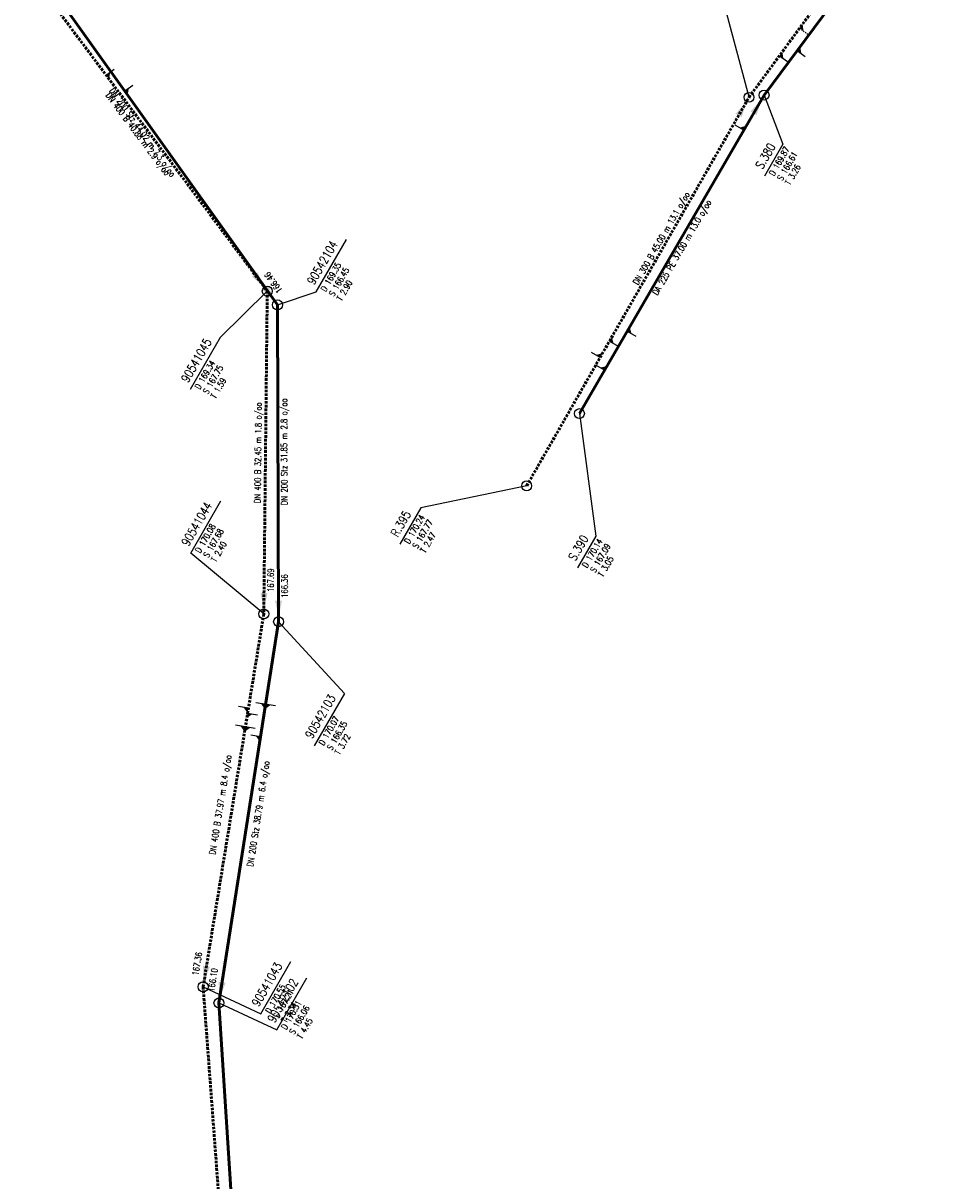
# Model space of a CAD drawing. Header units: metres. Extents: x 3490368 to 3491379, y 5753988 to 5755037.
# Tile 6 of 29: x 3490434 to 3490527, y 5754312 to 5754428. Entities that reach past the tile are written whole.
import ezdxf
from ezdxf.enums import TextEntityAlignment as Align

# ---------------------------------------------------------------- set-up
doc = ezdxf.new("R2010")
doc.units = ezdxf.units.M
doc.linetypes.add('E-Kanalnetz-250-01$0$STRICHLINIE', pattern=[19.05, 12.7, -6.35])
for name, color, linetype in [('E-Kanalnetz-250-01$0$ABZWEIGER', 2, 'Continuous'), ('E-Kanalnetz-250-01$0$ABZWEIGER_TEXT_1', 2, 'Continuous'), ('E-Kanalnetz-250-01$0$HALTUNG_TEXT_1', 7, 'Continuous'), ('E-Kanalnetz-250-01$0$HALTUNG_TEXT_3', 7, 'Continuous'), ('E-Kanalnetz-250-01$0$HALTUNG_TEXT_6', 7, 'Continuous'), ('E-Kanalnetz-250-01$0$SCHACHT', 7, 'Continuous'), ('E-Kanalnetz-250-01$0$SCHACHT_TEXT', 7, 'Continuous'), ('E-Kanalnetz-250-01$0$SCHACHT_TEXT_1', 7, 'Continuous'), ('E-Kanalnetz-250-01$0$SCHACHT_TEXT_2', 7, 'Continuous')]:
    doc.layers.add(name, color=color, linetype=linetype)
doc.layers.add('E-Kanalnetz-250-01$0$HALTUNG', color=7, linetype='Continuous', lineweight=50)
doc.styles.add('E-Kanalnetz-250-01$0$HALTUNG', font='ROMANS.shx')
doc.styles.add('E-Kanalnetz-250-01$0$SCHACHT', font='ROMANS.shx')

msp = doc.modelspace()

# ---------------------------------------------------------------- linework, layer by layer
at = {"layer": 'E-Kanalnetz-250-01$0$ABZWEIGER', "color": 160, "linetype": 'E-Kanalnetz-250-01$0$STRICHLINIE', "ltscale": 0.01}
msp.add_line((3490511.88, 5754427.6, 167.06), (3490512.96, 5754426.81, 167.06), dxfattribs=at)
at = {"layer": 'E-Kanalnetz-250-01$0$ABZWEIGER', "color": 160}
for p, q in [((3490509.85, 5754424.83, 167.11), (3490510.65, 5754424.24, 167.11)), ((3490492.75, 5754396.13, 167.55), (3490493.62, 5754395.63, 167.55)), ((3490491.82, 5754394.51, 167.58), (3490490.95, 5754395, 167.58))]:
    msp.add_line(p, q, dxfattribs=at)
at = {"layer": 'E-Kanalnetz-250-01$0$ABZWEIGER', "color": 240}
for p, q in [((3490511.64, 5754425.37, 166.53), (3490512.45, 5754424.77, 166.53)), ((3490506.26, 5754417.35, 166.66), (3490505.4, 5754417.86, 166.66)), ((3490494.54, 5754397.15, 166.97), (3490495.4, 5754396.65, 166.97)), ((3490492.25, 5754393.21, 167.02), (3490491.39, 5754393.72, 167.02))]:
    msp.add_line(p, q, dxfattribs=at)
at = {"layer": 'E-Kanalnetz-250-01$0$ABZWEIGER', "color": 0}
for p, q in [((3490442.14, 5754422.87, 167.83), (3490442.95, 5754423.47, 167.83)), ((3490444.02, 5754421.29, 166.65), (3490444.83, 5754421.87, 166.65)), ((3490456.45, 5754359.24, 167.6), (3490455.46, 5754359.41, 167.6)), ((3490459.17, 5754359.49, 166.3), (3490457.19, 5754359.8, 166.3)), ((3490456.37, 5754358.75, 167.59), (3490457.35, 5754358.59, 167.59)), ((3490457.13, 5754357.21, 167.58), (3490455.16, 5754357.53, 167.58)), ((3490457.67, 5754356.38, 166.27), (3490456.68, 5754356.54, 166.27))]:
    msp.add_line(p, q, dxfattribs=at)
at = {"layer": 'E-Kanalnetz-250-01$0$ABZWEIGER_TEXT_1', "color": 160}
for points in [[(3490511.88, 5754427.6, 167.06), (3490512.28, 5754427.31, 167.06), (3490512.17, 5754428.01, 167.06)], [(3490509.85, 5754424.83, 167.11), (3490510.25, 5754424.53, 167.11), (3490510.14, 5754425.23, 167.11)], [(3490492.75, 5754396.13, 167.55), (3490493.18, 5754395.88, 167.55), (3490493, 5754396.56, 167.55)], [(3490491.82, 5754394.51, 167.58), (3490491.39, 5754394.75, 167.58), (3490492.07, 5754394.94, 167.58)]]:
    msp.add_solid(points, dxfattribs=at)
at = {"layer": 'E-Kanalnetz-250-01$0$ABZWEIGER_TEXT_1', "color": 240}
for points in [[(3490511.64, 5754425.37, 166.53), (3490512.05, 5754425.07, 166.53), (3490511.94, 5754425.77, 166.53)], [(3490506.26, 5754417.35, 166.66), (3490505.83, 5754417.6, 166.66), (3490506.51, 5754417.79, 166.66)], [(3490494.54, 5754397.15, 166.97), (3490494.97, 5754396.9, 166.97), (3490494.79, 5754397.58, 166.97)], [(3490492.25, 5754393.21, 167.02), (3490491.82, 5754393.47, 167.02), (3490492.51, 5754393.65, 167.02)]]:
    msp.add_solid(points, dxfattribs=at)
at = {"layer": 'E-Kanalnetz-250-01$0$ABZWEIGER_TEXT_1', "color": 0}
for points in [[(3490442.14, 5754422.87, 167.83), (3490442.54, 5754423.17, 167.83), (3490442.44, 5754422.47, 167.83)], [(3490444.02, 5754421.29, 166.65), (3490444.42, 5754421.58, 166.65), (3490444.31, 5754420.88, 166.65)], [(3490458.67, 5754359.56, 166.3), (3490457.69, 5754359.72, 166.3), (3490458.1, 5754359.15, 166.3)], [(3490456.45, 5754359.24, 167.6), (3490455.95, 5754359.33, 167.6), (3490456.37, 5754358.75, 167.6)], [(3490456.37, 5754358.75, 167.59), (3490456.86, 5754358.67, 167.59), (3490456.29, 5754358.26, 167.59)], [(3490456.64, 5754357.29, 167.58), (3490455.65, 5754357.45, 167.58), (3490456.06, 5754356.88, 167.58)], [(3490457.67, 5754356.38, 166.27), (3490457.18, 5754356.46, 166.27), (3490457.59, 5754355.89, 166.27)]]:
    msp.add_solid(points, dxfattribs=at)
at = {"layer": 'E-Kanalnetz-250-01$0$HALTUNG', "color": 160, "linetype": 'E-Kanalnetz-250-01$0$STRICHLINIE', "ltscale": 0.02}
for p, q in [((3490506.79, 5754420.65, 167.18), (3490525.1, 5754445.67, 166.74)), ((3490484.43, 5754381.6, 167.77), (3490506.79, 5754420.65, 167.18))]:
    msp.add_line(p, q, dxfattribs=at)
at = {"layer": 'E-Kanalnetz-250-01$0$HALTUNG', "color": 240, "linetype": 'Continuous', "ltscale": 0.02}
for p, q in [((3490508.3, 5754420.87, 166.61), (3490526.79, 5754445.75, 166.17)), ((3490489.73, 5754388.86, 167.09), (3490508.3, 5754420.87, 166.61))]:
    msp.add_line(p, q, dxfattribs=at)
at = {"layer": 'E-Kanalnetz-250-01$0$HALTUNG', "color": 7, "linetype": 'Continuous', "ltscale": 0.02}
for p, q in [((3490433.79, 5754435.61, 166.78), (3490459.37, 5754399.79, 166.46)), ((3490459.37, 5754399.79, 166.45), (3490459.48, 5754367.94, 166.36)), ((3490459.48, 5754367.94, 166.35), (3490453.48, 5754329.62, 166.1)), ((3490453.48, 5754329.62, 166.06), (3490456.75, 5754278.33, 165.68))]:
    msp.add_line(p, q, dxfattribs=at)
at = {"layer": 'E-Kanalnetz-250-01$0$HALTUNG', "color": 7, "linetype": 'E-Kanalnetz-250-01$0$STRICHLINIE', "ltscale": 0.02}
for p, q in [((3490433.89, 5754433.93, 167.87), (3490458.34, 5754401.17, 167.75)), ((3490458.34, 5754401.17, 167.75), (3490457.99, 5754368.72, 167.69)), ((3490457.99, 5754368.72, 167.68), (3490451.89, 5754331.24, 167.36)), ((3490451.89, 5754331.24, 167.21), (3490455.74, 5754279.68, 166.63))]:
    msp.add_line(p, q, dxfattribs=at)
at = {"layer": 'E-Kanalnetz-250-01$0$HALTUNG_TEXT_1', "color": 160}
msp.add_solid([(3490505.75, 5754418.83, 167.19), (3490506.06, 5754418.66, 167.19), (3490505.44, 5754419.01, 167.19), (3490506.54, 5754420.22, 167.19)], dxfattribs=at)
at = {"layer": 'E-Kanalnetz-250-01$0$HALTUNG_TEXT_1', "color": 240}
msp.add_solid([(3490507.25, 5754419.05, 166.62), (3490507.55, 5754418.87, 166.62), (3490506.94, 5754419.23, 166.62), (3490508.05, 5754420.43, 166.62)], dxfattribs=at)
at = {"layer": 'E-Kanalnetz-250-01$0$HALTUNG_TEXT_1', "color": 7}
for points in [[(3490457.08, 5754402.85, 167.75), (3490456.8, 5754402.64, 167.75), (3490457.37, 5754403.07, 167.75), (3490458.04, 5754401.57, 167.75)], [(3490458.15, 5754401.5, 166.46), (3490457.86, 5754401.29, 166.46), (3490458.44, 5754401.71, 166.46), (3490459.08, 5754400.2, 166.46)], [(3490458.01, 5754370.82, 167.69), (3490457.66, 5754370.82, 167.69), (3490458.37, 5754370.82, 167.69), (3490458, 5754369.22, 167.69)], [(3490459.47, 5754370.04, 166.36), (3490459.12, 5754370.04, 166.36), (3490459.83, 5754370.04, 166.36), (3490459.48, 5754368.44, 166.36)], [(3490452.23, 5754333.31, 167.36), (3490451.88, 5754333.37, 167.36), (3490452.58, 5754333.26, 167.36), (3490451.97, 5754331.73, 167.36)], [(3490453.8, 5754331.69, 166.1), (3490453.45, 5754331.75, 166.1), (3490454.16, 5754331.64, 166.1), (3490453.56, 5754330.11, 166.1)]]:
    msp.add_solid(points, dxfattribs=at)
at = {"layer": 'E-Kanalnetz-250-01$0$SCHACHT', "color": 160, "ltscale": 0.02}
for centre in [(3490506.79, 5754420.65, 169.91), (3490484.43, 5754381.6, 170.24)]:
    msp.add_circle(centre, 0.5, dxfattribs=at)
at = {"layer": 'E-Kanalnetz-250-01$0$SCHACHT', "color": 240, "ltscale": 0.02}
for centre in [(3490508.3, 5754420.87, 169.87), (3490489.73, 5754388.86, 170.14)]:
    msp.add_circle(centre, 0.5, dxfattribs=at)
at = {"layer": 'E-Kanalnetz-250-01$0$SCHACHT', "ltscale": 0.02}
for centre in [(3490458.34, 5754401.17, 169.34), (3490459.37, 5754399.79, 169.35), (3490457.99, 5754368.72, 170.08), (3490459.48, 5754367.94, 170.07), (3490451.89, 5754331.24, 170.55), (3490453.48, 5754329.62, 170.51)]:
    msp.add_circle(centre, 0.5, dxfattribs=at)
at = {"layer": 'E-Kanalnetz-250-01$0$SCHACHT_TEXT', "ltscale": 0.02}
for p, q in [((3490506.79, 5754420.65, 169.91), (3490506.79, 5754420.65, 167.18)), ((3490508.3, 5754420.87, 169.87), (3490508.3, 5754420.87, 166.61)), ((3490458.34, 5754401.17, 169.34), (3490458.34, 5754401.17, 167.75)), ((3490459.37, 5754399.79, 169.35), (3490459.37, 5754399.79, 166.45)), ((3490489.73, 5754388.86, 170.14), (3490489.73, 5754388.86, 167.09)), ((3490484.43, 5754381.6, 170.24), (3490484.43, 5754381.6, 167.77)), ((3490457.99, 5754368.72, 170.08), (3490457.99, 5754368.72, 167.68)), ((3490459.48, 5754367.94, 170.07), (3490459.48, 5754367.94, 166.35)), ((3490451.89, 5754331.24, 170.55), (3490451.89, 5754331.24, 167.21)), ((3490453.48, 5754329.62, 170.51), (3490453.48, 5754329.62, 166.06))]:
    msp.add_line(p, q, dxfattribs=at)
at = {"layer": 'E-Kanalnetz-250-01$0$SCHACHT_TEXT', "color": 160}
for points in [[(3490506.79, 5754420.65), (3490503.91, 5754431.45), (3490505.75, 5754434.65)], [(3490484.43, 5754381.6), (3490473.78, 5754379.39), (3490471.67, 5754375.75)]]:
    msp.add_lwpolyline(points, dxfattribs=at)
at = {"layer": 'E-Kanalnetz-250-01$0$SCHACHT_TEXT', "color": 240}
for points in [[(3490508.3, 5754420.87), (3490510.2, 5754415.93), (3490508.36, 5754412.73)], [(3490489.73, 5754388.86), (3490491.39, 5754376.54), (3490489.55, 5754373.34)]]:
    msp.add_lwpolyline(points, dxfattribs=at)
at = {"layer": 'E-Kanalnetz-250-01$0$SCHACHT_TEXT'}
for points in [[(3490459.37, 5754399.79), (3490463.27, 5754401.1), (3490466.31, 5754406.36)], [(3490458.34, 5754401.17), (3490453.62, 5754396.5), (3490450.6, 5754391.27)], [(3490457.99, 5754368.72), (3490450.64, 5754374.83), (3490453.68, 5754380.09)], [(3490459.48, 5754367.94), (3490466.1, 5754360.71), (3490463.07, 5754355.48)], [(3490451.89, 5754331.24), (3490457.7, 5754328.53), (3490460.72, 5754333.77)], [(3490453.48, 5754329.62), (3490459.29, 5754326.91), (3490462.31, 5754332.15)]]:
    msp.add_lwpolyline(points, dxfattribs=at)

# ---------------------------------------------------------------- texts
at = {"layer": 'E-Kanalnetz-250-01$0$HALTUNG_TEXT_3', "color": 7, "style": 'E-Kanalnetz-250-01$0$HALTUNG', "width": 0.8}
for s, rotation, p in [('DN 400 B 40.88 m 2.9 o/oo', 306.7352, (3490445.59, 5754417.16)), ('DN 200 Stz 44.02 m 7.3 o/oo', 305.5315, (3490446.05, 5754417.32)), ('DN 400 B 32.45 m 1.8 o/oo', 89.382, (3490457.09, 5754384.92)), ('DN 200 Stz 31.85 m 2.8 o/oo', 90.1979, (3490459.72, 5754385.02)), ('DN 400 B 37.97 m 8.4 o/oo', 80.7561, (3490453.31, 5754349.59)), ('DN 200 Stz 38.79 m 6.4 o/oo', 81.101, (3490457.12, 5754348.68))]:
    msp.add_text(s, height=0.63, rotation=rotation, dxfattribs=at).set_placement(p, align=Align.TOP_CENTER)
at = {"layer": 'E-Kanalnetz-250-01$0$HALTUNG_TEXT_3', "color": 160, "style": 'E-Kanalnetz-250-01$0$HALTUNG', "width": 0.8}
msp.add_text('DN 300 B 45.00 m 13.1 o/oo', height=0.63, rotation=60.2041, dxfattribs=at).set_placement((3490497.7, 5754406.64), align=Align.TOP_CENTER)
at = {"layer": 'E-Kanalnetz-250-01$0$HALTUNG_TEXT_3', "color": 240, "style": 'E-Kanalnetz-250-01$0$HALTUNG', "width": 0.8}
msp.add_text('DA 225 PE 37.00 m 13.0 o/oo', height=0.63, rotation=59.8775, dxfattribs=at).set_placement((3490499.77, 5754405.73), align=Align.TOP_CENTER)
at = {"layer": 'E-Kanalnetz-250-01$0$HALTUNG_TEXT_6', "color": 7, "style": 'E-Kanalnetz-250-01$0$HALTUNG', "width": 0.8}
for s, rotation, p in [('166.46', 125.5316, (3490458.52, 5754403.18)), ('166.36', 90.1979, (3490460.39, 5754372.71))]:
    msp.add_text(s, height=0.63, rotation=rotation, dxfattribs=at).set_placement(p, align=Align.RIGHT)
for s, rotation, p in [('167.69', 89.382, (3490458.99, 5754370.92)), ('167.36', 80.7561, (3490451.41, 5754332.33)), ('166.10', 81.101, (3490452.99, 5754330.71))]:
    msp.add_text(s, height=0.63, rotation=rotation, dxfattribs=at).set_placement(p)
at = {"layer": 'E-Kanalnetz-250-01$0$SCHACHT_TEXT', "color": 240, "style": 'E-Kanalnetz-250-01$0$SCHACHT', "width": 0.8}
for s, p in [('S.380', (3490507.38, 5754413.8)), ('S.390', (3490488.57, 5754374.41))]:
    msp.add_text(s, height=0.88, rotation=60.0001, dxfattribs=at).set_placement(p, align=Align.TOP_LEFT)
at = {"layer": 'E-Kanalnetz-250-01$0$SCHACHT_TEXT', "style": 'E-Kanalnetz-250-01$0$SCHACHT', "width": 0.8}
for s, p in [('90542104', (3490462.29, 5754402.17)), ('90541045', (3490449.62, 5754392.34)), ('90541044', (3490449.66, 5754375.9)), ('90542103', (3490462.1, 5754356.55)), ('90541043', (3490456.72, 5754329.61)), ('90542102', (3490458.31, 5754327.99))]:
    msp.add_text(s, height=0.88, rotation=60.0001, dxfattribs=at).set_placement(p, align=Align.TOP_LEFT)
at = {"layer": 'E-Kanalnetz-250-01$0$SCHACHT_TEXT', "color": 160, "style": 'E-Kanalnetz-250-01$0$SCHACHT', "width": 0.8}
msp.add_text('R.395', height=0.88, rotation=60.0001, dxfattribs=at).set_placement((3490470.7, 5754376.82), align=Align.TOP_LEFT)
at = {"layer": 'E-Kanalnetz-250-01$0$SCHACHT_TEXT_1', "color": 240, "style": 'E-Kanalnetz-250-01$0$SCHACHT', "width": 0.8}
for s, p in [('D 169.87', (3490508.77, 5754413)), ('S 166.61', (3490509.59, 5754412.53)), ('D 170.14', (3490489.96, 5754373.61)), ('S 167.09', (3490490.78, 5754373.14))]:
    msp.add_text(s, height=0.63, rotation=60.0001, dxfattribs=at).set_placement(p, align=Align.TOP_LEFT)
at = {"layer": 'E-Kanalnetz-250-01$0$SCHACHT_TEXT_1', "style": 'E-Kanalnetz-250-01$0$SCHACHT', "width": 0.8}
for s, p in [('D 169.35', (3490463.68, 5754401.37)), ('S 166.45', (3490464.5, 5754400.89)), ('D 169.34', (3490451.01, 5754391.54)), ('S 167.75', (3490451.83, 5754391.07)), ('D 170.08', (3490451.05, 5754375.1)), ('S 167.68', (3490451.87, 5754374.63)), ('D 170.07', (3490463.48, 5754355.75)), ('S 166.35', (3490464.3, 5754355.28)), ('D 170.55', (3490458.11, 5754328.81)), ('S 167.21', (3490458.92, 5754328.33)), ('D 170.51', (3490459.7, 5754327.19)), ('S 166.06', (3490460.51, 5754326.71))]:
    msp.add_text(s, height=0.63, rotation=60.0001, dxfattribs=at).set_placement(p, align=Align.TOP_LEFT)
at = {"layer": 'E-Kanalnetz-250-01$0$SCHACHT_TEXT_1', "color": 160, "style": 'E-Kanalnetz-250-01$0$SCHACHT', "width": 0.8}
for s, p in [('D 170.24', (3490472.08, 5754376.02)), ('S 167.77', (3490472.9, 5754375.55))]:
    msp.add_text(s, height=0.63, rotation=60.0001, dxfattribs=at).set_placement(p, align=Align.TOP_LEFT)
at = {"layer": 'E-Kanalnetz-250-01$0$SCHACHT_TEXT_2', "color": 240, "style": 'E-Kanalnetz-250-01$0$SCHACHT', "width": 0.8}
for s, p in [('T 3.26', (3490510.37, 5754412.08)), ('T 3.05', (3490491.56, 5754372.69))]:
    msp.add_text(s, height=0.63, rotation=60.0001, dxfattribs=at).set_placement(p, align=Align.TOP_LEFT)
at = {"layer": 'E-Kanalnetz-250-01$0$SCHACHT_TEXT_2', "style": 'E-Kanalnetz-250-01$0$SCHACHT', "width": 0.8}
for s, p in [('T 2.90', (3490465.28, 5754400.44)), ('T 1.59', (3490452.61, 5754390.62)), ('T 2.40', (3490452.65, 5754374.18)), ('T 3.72', (3490465.09, 5754354.82)), ('T 3.34', (3490459.71, 5754327.88)), ('T 4.45', (3490461.3, 5754326.26))]:
    msp.add_text(s, height=0.63, rotation=60.0001, dxfattribs=at).set_placement(p, align=Align.TOP_LEFT)
at = {"layer": 'E-Kanalnetz-250-01$0$SCHACHT_TEXT_2', "color": 160, "style": 'E-Kanalnetz-250-01$0$SCHACHT', "width": 0.8}
msp.add_text('T 2.47', height=0.63, rotation=60.0001, dxfattribs=at).set_placement((3490473.69, 5754375.1), align=Align.TOP_LEFT)

doc.saveas('drawing.dxf')
